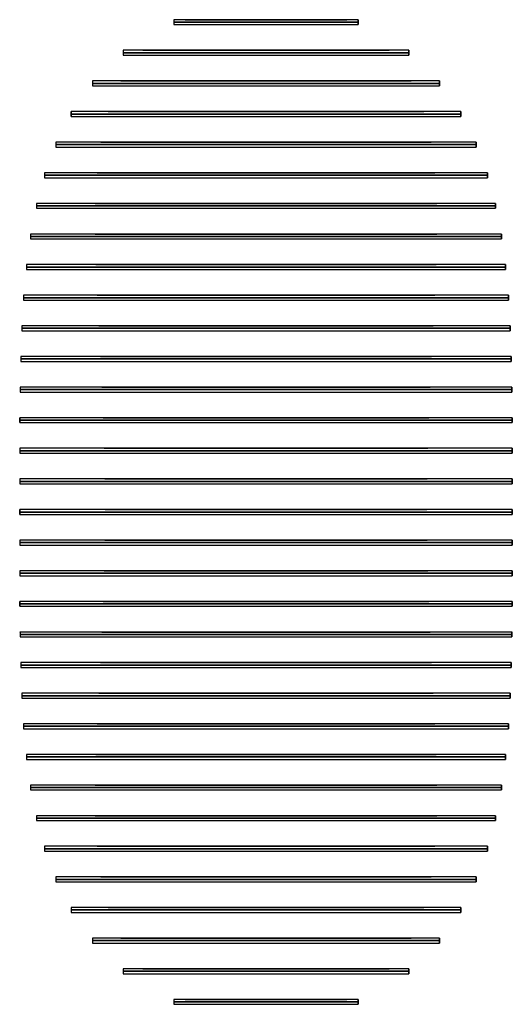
# Model space of a CAD drawing. Header units: millimetres. Extents: x -600 to 600, y -1200 to 1200.
import ezdxf

# ---------------------------------------------------------------- set-up
doc = ezdxf.new("R2010")
doc.units = ezdxf.units.MM
doc.layers.add('Default', color=7, linetype='Continuous', true_color=0x000000)

msp = doc.modelspace()

# ---------------------------------------------------------------- linework, layer by layer
at = {"layer": 'Default', "color": 254, "true_color": 0xe4e1d7}
for p, q in [((-224.5, 1200, 6.8), (-224.5, 1188, 6.8)), ((-224.5, 1194, -48.2), (-224.5, 1194, 61.8)), ((-197, 1200, 77.7), (197, 1200, 77.7)), ((-197, 1188, 77.7), (197, 1188, 77.7)), ((0, 1200, 126.8), (0, 1200, 16.8)), ((0, 1188, 126.8), (0, 1188, 16.8)), ((224.5, 1188, 6.8), (224.5, 1200, 6.8)), ((224.5, 1194, -48.2), (224.5, 1194, 61.8)), ((-347.6, 1125.4, -3.5), (-347.6, 1113.4, -3.5)), ((-347.6, 1119.4, -58.5), (-347.6, 1119.4, 51.5)), ((-300.3, 1125.4, 69.9), (300.3, 1125.4, 69.9)), ((-300.3, 1113.4, 69.9), (300.3, 1113.4, 69.9)), ((0, 1125.4, 121.9), (0, 1125.4, 11.9)), ((0, 1113.4, 121.9), (0, 1113.4, 11.9)), ((347.6, 1113.4, -3.5), (347.6, 1125.4, -3.5)), ((347.6, 1119.4, -58.5), (347.6, 1119.4, 51.5)), ((-422.5, 1050.8, -11.5), (-422.5, 1038.8, -11.5)), ((-422.5, 1044.8, -66.5), (-422.5, 1044.8, 43.5)), ((-353.5, 1050.8, 66.7), (353.5, 1050.8, 66.7)), ((-353.5, 1038.8, 66.7), (353.5, 1038.8, 66.7)), ((0, 1050.8, 119.2), (0, 1050.8, 9.2)), ((0, 1038.8, 119.2), (0, 1038.8, 9.2)), ((422.5, 1038.8, -11.5), (422.5, 1050.8, -11.5)), ((422.5, 1044.8, -66.5), (422.5, 1044.8, 43.5)), ((-474.4, 976.1, -17), (-474.4, 964.1, -17)), ((-474.4, 964.1, -72), (-474.4, 976.1, -72)), ((-474.4, 970.1, -72), (-474.4, 970.1, 38)), ((-384.2, 976.1, 66.4), (384.2, 976.1, 66.4)), ((-384.2, 964.1, 66.4), (384.2, 964.1, 66.4)), ((0, 976.1, 119), (0, 976.1, 9)), ((0, 964.1, 119), (0, 964.1, 9)), ((474.4, 964.1, -17), (474.4, 976.1, -17)), ((474.4, 976.1, 38), (474.4, 964.1, 38)), ((474.4, 970.1, -72), (474.4, 970.1, 38)), ((-511.9, 901.5, -19.7), (-511.9, 889.5, -19.7)), ((-511.9, 895.5, -74.7), (-511.9, 895.5, 35.3)), ((-402, 901.5, 68.8), (402, 901.5, 68.8)), ((-402, 889.5, 68.8), (402, 889.5, 68.8)), ((0, 901.5, 121.3), (0, 901.5, 11.3)), ((0, 889.5, 121.3), (0, 889.5, 11.3)), ((511.9, 889.5, -19.7), (511.9, 901.5, -19.7)), ((511.9, 895.5, -74.7), (511.9, 895.5, 35.3)), ((-539.3, 826.9, -19.6), (-539.3, 814.9, -19.6)), ((-539.3, 820.9, -74.6), (-539.3, 820.9, 35.4)), ((-411.6, 826.9, 74), (411.6, 826.9, 74)), ((0, 826.9, 126.4), (0, 826.9, 16.4)), ((539.3, 814.9, -19.6), (539.3, 826.9, -19.6)), ((539.3, 820.9, -74.6), (539.3, 820.9, 35.4)), ((-411.6, 814.9, 74), (411.6, 814.9, 74)), ((0, 814.9, 126.4), (0, 814.9, 16.4)), ((-559.2, 752.2, -16.5), (-559.2, 740.2, -16.5)), ((-559.2, 746.2, -71.5), (-559.2, 746.2, 38.5)), ((-415.8, 752.2, 81.9), (415.8, 752.2, 81.9)), ((0, 752.2, 134), (0, 752.2, 24)), ((559.2, 740.2, -16.5), (559.2, 752.2, -16.5)), ((559.2, 746.2, -71.5), (559.2, 746.2, 38.5)), ((-415.8, 740.2, 81.9), (415.8, 740.2, 81.9)), ((0, 740.2, 134), (0, 740.2, 24)), ((-573.6, 677.6, -10.8), (-573.6, 665.6, -10.8)), ((-416.4, 677.6, 92.3), (416.4, 677.6, 92.3)), ((0, 677.6, 144.1), (0, 677.6, 34.1)), ((573.6, 665.6, -10.8), (573.6, 677.6, -10.8)), ((573.6, 677.6, 44.2), (573.6, 665.6, 44.2)), ((-573.6, 671.6, -65.8), (-573.6, 671.6, 44.2)), ((-416.4, 665.6, 92.3), (416.4, 665.6, 92.3)), ((0, 665.6, 144.1), (0, 665.6, 34.1)), ((573.6, 671.6, -65.8), (573.6, 671.6, 44.2)), ((-583.7, 603, -2.5), (-583.7, 591, -2.5)), ((-414.6, 603, 104.8), (414.6, 603, 104.8)), ((0, 603, 156.4), (0, 603, 46.4)), ((583.7, 591, -2.5), (583.7, 603, -2.5)), ((-583.7, 597, -57.5), (-583.7, 597, 52.5)), ((-414.6, 591, 104.8), (414.6, 591, 104.8)), ((0, 591, 156.4), (0, 591, 46.4)), ((583.7, 597, -57.5), (583.7, 597, 52.5)), ((-590.5, 528.4, 8.1), (-590.5, 516.4, 8.1)), ((-411.4, 528.4, 119.3), (411.4, 528.4, 119.3)), ((0, 528.4, 170.6), (0, 528.4, 60.6)), ((590.5, 516.4, 8.1), (590.5, 528.4, 8.1)), ((-590.5, 522.4, -46.9), (-590.5, 522.4, 63.1)), ((-411.4, 516.4, 119.3), (411.4, 516.4, 119.3)), ((0, 516.4, 170.6), (0, 516.4, 60.6)), ((590.5, 522.4, -46.9), (590.5, 522.4, 63.1)), ((-594.9, 453.8, 20.4), (-594.9, 441.8, 20.4)), ((-594.9, 447.8, -34.6), (-594.9, 447.8, 75.4)), ((-407.6, 453.8, 135.1), (407.6, 453.8, 135.1)), ((-407.6, 441.8, 135.1), (407.6, 441.8, 135.1)), ((0, 453.8, 186.1), (0, 453.8, 76.1)), ((0, 441.8, 186.1), (0, 441.8, 76.1)), ((594.9, 441.8, 20.4), (594.9, 453.8, 20.4)), ((594.9, 447.8, -34.6), (594.9, 447.8, 75.4)), ((-597.5, 379.1, 34), (-597.5, 367.1, 34)), ((-597.5, 373.1, -21), (-597.5, 373.1, 89)), ((-403.5, 379.1, 151.8), (403.5, 379.1, 151.8)), ((-403.5, 367.1, 151.8), (403.5, 367.1, 151.8)), ((0, 379.1, 202.5), (0, 379.1, 92.5)), ((0, 367.1, 202.5), (0, 367.1, 92.5)), ((597.5, 367.1, 34), (597.5, 379.1, 34)), ((597.5, 373.1, -21), (597.5, 373.1, 89)), ((-599, 304.5, 48.5), (-599, 292.5, 48.5)), ((-599, 298.5, -6.5), (-599, 298.5, 103.5)), ((-399.7, 304.5, 168.8), (399.7, 304.5, 168.8)), ((-399.7, 292.5, 168.8), (399.7, 292.5, 168.8)), ((0, 304.5, 219.3), (0, 304.5, 109.3)), ((0, 292.5, 219.3), (0, 292.5, 109.3)), ((599, 292.5, 48.5), (599, 304.5, 48.5)), ((599, 298.5, -6.5), (599, 298.5, 103.5)), ((-599.7, 229.9, 63.2), (-599.7, 217.9, 63.2)), ((-599.7, 217.9, 8.2), (-599.7, 229.9, 8.2)), ((-599.7, 223.9, 8.2), (-599.7, 223.9, 118.2)), ((-396.4, 229.9, 185.5), (396.4, 229.9, 185.5)), ((-396.4, 217.9, 185.5), (396.4, 217.9, 185.5)), ((0, 229.9, 235.8), (0, 229.9, 125.8)), ((0, 217.9, 235.8), (0, 217.9, 125.8)), ((599.7, 217.9, 63.2), (599.7, 229.9, 63.2)), ((599.7, 229.9, 118.2), (599.7, 217.9, 118.2)), ((599.7, 223.9, 8.2), (599.7, 223.9, 118.2)), ((-599.9, 155.2, 77.6), (-599.9, 143.2, 77.6)), ((-599.9, 149.2, 22.6), (-599.9, 149.2, 132.6)), ((-393.9, 155.2, 201.4), (393.9, 155.2, 201.4)), ((0, 155.2, 251.5), (0, 155.2, 141.5)), ((599.9, 143.2, 77.6), (599.9, 155.2, 77.6)), ((599.9, 149.2, 22.6), (599.9, 149.2, 132.6)), ((-393.9, 143.2, 201.4), (393.9, 143.2, 201.4)), ((0, 143.2, 251.5), (0, 143.2, 141.5)), ((-600, 80.6, 91.1), (-600, 68.6, 91.1)), ((-600, 74.6, 36.1), (-600, 74.6, 146.1)), ((-392.3, 80.6, 215.8), (392.3, 80.6, 215.8)), ((0, 80.6, 265.8), (0, 80.6, 155.8)), ((600, 68.6, 91.1), (600, 80.6, 91.1)), ((600, 74.6, 36.1), (600, 74.6, 146.1)), ((-392.3, 68.6, 215.8), (392.3, 68.6, 215.8)), ((0, 68.6, 265.8), (0, 68.6, 155.8)), ((-600, 6, 103.2), (-600, -6, 103.2)), ((-600, -6, 48.2), (-600, 6, 48.2)), ((-600, 0, 48.2), (-600, 0, 158.2)), ((-391.8, 6, 228.2), (391.8, 6, 228.2)), ((0, 6, 278.2), (0, 6, 168.2)), ((600, -6, 103.2), (600, 6, 103.2)), ((600, 6, 158.2), (600, -6, 158.2)), ((600, 0, 48.2), (600, 0, 158.2)), ((-391.8, -6, 228.2), (391.8, -6, 228.2)), ((0, -6, 278.2), (0, -6, 168.2)), ((-600, -68.6, 113.5), (-600, -80.6, 113.5)), ((-392.3, -68.6, 238.2), (392.3, -68.6, 238.2)), ((0, -68.6, 288.2), (0, -68.6, 178.2)), ((600, -80.6, 113.5), (600, -68.6, 113.5)), ((-600, -74.6, 58.5), (-600, -74.6, 168.5)), ((-392.3, -80.6, 238.2), (392.3, -80.6, 238.2)), ((0, -80.6, 288.2), (0, -80.6, 178.2)), ((600, -74.6, 58.5), (600, -74.6, 168.5)), ((-599.9, -143.2, 121.5), (-599.9, -155.2, 121.5)), ((-393.9, -143.2, 245.3), (393.9, -143.2, 245.3)), ((0, -143.2, 295.5), (0, -143.2, 185.5)), ((599.9, -155.2, 121.5), (599.9, -143.2, 121.5)), ((-599.9, -149.2, 66.5), (-599.9, -149.2, 176.5)), ((-393.9, -155.2, 245.3), (393.9, -155.2, 245.3)), ((0, -155.2, 295.5), (0, -155.2, 185.5)), ((599.9, -149.2, 66.5), (599.9, -149.2, 176.5)), ((-599.7, -217.9, 127), (-599.7, -229.9, 127)), ((-599.7, -229.9, 72), (-599.7, -217.9, 72)), ((-599.7, -223.9, 72), (-599.7, -223.9, 182)), ((-396.4, -217.9, 249.3), (396.4, -217.9, 249.3)), ((-396.4, -229.9, 249.3), (396.4, -229.9, 249.3)), ((0, -217.9, 299.6), (0, -217.9, 189.6)), ((0, -229.9, 299.6), (0, -229.9, 189.6)), ((599.7, -229.9, 127), (599.7, -217.9, 127)), ((599.7, -217.9, 182), (599.7, -229.9, 182)), ((599.7, -223.9, 72), (599.7, -223.9, 182)), ((-599, -292.5, 129.7), (-599, -304.5, 129.7)), ((-599, -298.5, 74.7), (-599, -298.5, 184.7)), ((-399.7, -292.5, 250), (399.7, -292.5, 250)), ((-399.7, -304.5, 250), (399.7, -304.5, 250)), ((0, -292.5, 300.5), (0, -292.5, 190.5)), ((0, -304.5, 300.5), (0, -304.5, 190.5)), ((599, -304.5, 129.7), (599, -292.5, 129.7)), ((599, -298.5, 74.7), (599, -298.5, 184.7)), ((-597.5, -367.1, 129.6), (-597.5, -379.1, 129.6)), ((-597.5, -373.1, 74.6), (-597.5, -373.1, 184.6)), ((-403.5, -367.1, 247.3), (403.5, -367.1, 247.3)), ((-403.5, -379.1, 247.3), (403.5, -379.1, 247.3)), ((0, -367.1, 298.1), (0, -367.1, 188.1)), ((0, -379.1, 298.1), (0, -379.1, 188.1)), ((597.5, -379.1, 129.6), (597.5, -367.1, 129.6)), ((597.5, -373.1, 74.6), (597.5, -373.1, 184.6)), ((-594.9, -441.8, 126.5), (-594.9, -453.8, 126.5)), ((-594.9, -447.8, 71.5), (-594.9, -447.8, 181.5)), ((-407.6, -441.8, 241.2), (407.6, -441.8, 241.2)), ((-407.6, -453.8, 241.2), (407.6, -453.8, 241.2)), ((0, -441.8, 292.3), (0, -441.8, 182.3)), ((0, -453.8, 292.3), (0, -453.8, 182.3)), ((594.9, -453.8, 126.5), (594.9, -441.8, 126.5)), ((594.9, -447.8, 71.5), (594.9, -447.8, 181.5)), ((-590.5, -516.4, 120.8), (-590.5, -528.4, 120.8)), ((-590.5, -522.4, 65.8), (-590.5, -522.4, 175.8)), ((-411.4, -516.4, 232), (411.4, -516.4, 232)), ((0, -516.4, 283.3), (0, -516.4, 173.3)), ((590.5, -528.4, 120.8), (590.5, -516.4, 120.8)), ((590.5, -522.4, 65.8), (590.5, -522.4, 175.8)), ((-411.4, -528.4, 232), (411.4, -528.4, 232)), ((0, -528.4, 283.3), (0, -528.4, 173.3)), ((-583.7, -591, 112.5), (-583.7, -603, 112.5)), ((-583.7, -597, 57.5), (-583.7, -597, 167.5)), ((-414.6, -591, 219.7), (414.6, -591, 219.7)), ((0, -591, 271.3), (0, -591, 161.3)), ((583.7, -603, 112.5), (583.7, -591, 112.5)), ((583.7, -597, 57.5), (583.7, -597, 167.5)), ((-414.6, -603, 219.7), (414.6, -603, 219.7)), ((0, -603, 271.3), (0, -603, 161.3)), ((-573.6, -665.6, 101.9), (-573.6, -677.6, 101.9)), ((-573.6, -671.6, 46.9), (-573.6, -671.6, 156.9)), ((-416.4, -665.6, 205), (416.4, -665.6, 205)), ((0, -665.6, 256.8), (0, -665.6, 146.8)), ((573.6, -677.6, 101.9), (573.6, -665.6, 101.9)), ((573.6, -671.6, 46.9), (573.6, -671.6, 156.9)), ((-416.4, -677.6, 205), (416.4, -677.6, 205)), ((0, -677.6, 256.8), (0, -677.6, 146.8)), ((-559.2, -740.2, 89.6), (-559.2, -752.2, 89.6)), ((-415.8, -740.2, 188.1), (415.8, -740.2, 188.1)), ((0, -740.2, 240.2), (0, -740.2, 130.2)), ((559.2, -752.2, 89.6), (559.2, -740.2, 89.6)), ((-559.2, -746.2, 34.6), (-559.2, -746.2, 144.6)), ((-415.8, -752.2, 188.1), (415.8, -752.2, 188.1)), ((0, -752.2, 240.2), (0, -752.2, 130.2)), ((559.2, -746.2, 34.6), (559.2, -746.2, 144.6)), ((-539.3, -814.9, 76), (-539.3, -826.9, 76)), ((-411.6, -814.9, 169.6), (411.6, -814.9, 169.6)), ((0, -814.9, 221.9), (0, -814.9, 111.9)), ((539.3, -826.9, 76), (539.3, -814.9, 76)), ((-539.3, -820.9, 21), (-539.3, -820.9, 131)), ((-411.6, -826.9, 169.6), (411.6, -826.9, 169.6)), ((0, -826.9, 221.9), (0, -826.9, 111.9)), ((539.3, -820.9, 21), (539.3, -820.9, 131)), ((-511.9, -889.5, 61.5), (-511.9, -901.5, 61.5)), ((-511.9, -895.5, 6.5), (-511.9, -895.5, 116.5)), ((-402, -889.5, 150.1), (402, -889.5, 150.1)), ((-402, -901.5, 150.1), (402, -901.5, 150.1)), ((0, -889.5, 202.6), (0, -889.5, 92.6)), ((0, -901.5, 202.6), (0, -901.5, 92.6)), ((511.9, -901.5, 61.5), (511.9, -889.5, 61.5)), ((511.9, -895.5, 6.5), (511.9, -895.5, 116.5)), ((-474.4, -964.1, 46.8), (-474.4, -976.1, 46.8)), ((-474.4, -970.1, -8.2), (-474.4, -970.1, 101.8)), ((-384.2, -964.1, 130.2), (384.2, -964.1, 130.2)), ((-384.2, -976.1, 130.2), (384.2, -976.1, 130.2)), ((0, -964.1, 182.8), (0, -964.1, 72.8)), ((0, -976.1, 182.8), (0, -976.1, 72.8)), ((474.4, -976.1, 46.8), (474.4, -964.1, 46.8)), ((474.4, -970.1, -8.2), (474.4, -970.1, 101.8)), ((-422.5, -1038.8, 32.4), (-422.5, -1050.8, 32.4)), ((-422.5, -1044.8, -22.6), (-422.5, -1044.8, 87.4)), ((-353.5, -1038.8, 110.7), (353.5, -1038.8, 110.7)), ((-353.5, -1050.8, 110.7), (353.5, -1050.8, 110.7)), ((0, -1038.8, 163.2), (0, -1038.8, 53.2)), ((0, -1050.8, 163.2), (0, -1050.8, 53.2)), ((422.5, -1050.8, 32.4), (422.5, -1038.8, 32.4)), ((422.5, -1044.8, -22.6), (422.5, -1044.8, 87.4)), ((-347.6, -1113.4, 18.9), (-347.6, -1125.4, 18.9)), ((-347.6, -1119.4, -36.1), (-347.6, -1119.4, 73.9)), ((-300.3, -1113.4, 92.3), (300.3, -1113.4, 92.3)), ((-300.3, -1125.4, 92.3), (300.3, -1125.4, 92.3)), ((0, -1113.4, 144.3), (0, -1113.4, 34.3)), ((0, -1125.4, 144.3), (0, -1125.4, 34.3)), ((347.6, -1125.4, 18.9), (347.6, -1113.4, 18.9)), ((347.6, -1119.4, -36.1), (347.6, -1119.4, 73.9)), ((-224.5, -1188, 6.8), (-224.5, -1200, 6.8)), ((-224.5, -1194, -48.2), (-224.5, -1194, 61.8)), ((-197, -1188, 77.7), (197, -1188, 77.7)), ((-197, -1200, 77.7), (197, -1200, 77.7)), ((0, -1188, 126.8), (0, -1188, 16.8)), ((0, -1200, 126.8), (0, -1200, 16.8)), ((224.5, -1200, 6.8), (224.5, -1188, 6.8)), ((224.5, -1194, -48.2), (224.5, -1194, 61.8))]:
    msp.add_line(p, q, dxfattribs=at)
at = {"layer": 'Default', "color": 254, "true_color": 0xe4e1d7, "extrusion": (0, -1, 0)}
for centre, radius, start, end in [((0, -403.4, -1200), 420.2, 57.705, 122.295), ((0, -293.4, -1200), 420.2, 57.705, 122.295), ((0, -293.4, -1194), 420.2, 57.705, 122.295), ((0, -881.7, -1125.4), 893.6, 67.1056, 112.8944), ((0, -771.7, -1125.4), 893.6, 67.1056, 112.8944), ((0, -771.7, -1119.4), 893.6, 67.1056, 112.8944), ((0, -1207.3, -1050.8), 1216.5, 69.6768, 110.3232), ((0, -1097.3, -1050.8), 1216.5, 69.6768, 110.3232), ((0, -1097.3, -1044.8), 1216.5, 69.6768, 110.3232), ((0, -1421.5, -976.1), 1430.4, 70.6301, 109.3699), ((0, -1311.5, -976.1), 1430.4, 70.6301, 109.3699), ((0, -1311.5, -970.1), 1430.4, 70.6301, 109.3699), ((0, -1554.3, -901.5), 1565.7, 70.9162, 109.0838), ((0, -1444.3, -901.5), 1565.7, 70.9162, 109.0838), ((0, -1444.3, -895.5), 1565.7, 70.9162, 109.0838), ((0, -1628.4, -826.9), 1644.7, 70.8594, 109.1406), ((0, -1518.4, -826.9), 1644.7, 70.8594, 109.1406), ((0, -1518.4, -820.9), 1644.7, 70.8594, 109.1406), ((0, -1660.3, -752.2), 1684.3, 70.6075, 109.3925), ((0, -1550.3, -752.2), 1684.3, 70.6075, 109.3925), ((0, -1550.3, -746.2), 1684.3, 70.6075, 109.3925), ((0, -1662.6, -677.6), 1696.8, 70.2418, 109.7582), ((0, -1552.6, -677.6), 1696.8, 70.2418, 109.7582), ((0, -1552.6, -671.6), 1696.8, 70.2418, 109.7582), ((0, -1645, -603), 1691.4, 69.814, 110.186), ((0, -1535, -603), 1691.4, 69.814, 110.186), ((0, -1535, -597), 1691.4, 69.814, 110.186), ((0, -1614.6, -528.4), 1675.2, 69.3608, 110.6392), ((0, -1504.6, -528.4), 1675.2, 69.3608, 110.6392), ((0, -1504.6, -522.4), 1675.2, 69.3608, 110.6392), ((0, -1577.2, -453.8), 1653.3, 68.9112, 111.0888), ((0, -1467.2, -453.8), 1653.3, 68.9112, 111.0888), ((0, -1467.2, -447.8), 1653.3, 68.9112, 111.0888), ((0, -1537.1, -379.1), 1629.6, 68.4889, 111.5111), ((0, -1427.1, -379.1), 1629.6, 68.4889, 111.5111), ((0, -1427.1, -373.1), 1629.6, 68.4889, 111.5111), ((0, -1497.6, -304.5), 1606.9, 68.1141, 111.8859), ((0, -1387.6, -304.5), 1606.9, 68.1141, 111.8859), ((0, -1387.6, -298.5), 1606.9, 68.1141, 111.8859), ((0, -1461.6, -229.9), 1587.4, 67.8039, 112.1961), ((0, -1351.6, -229.9), 1587.4, 67.8039, 112.1961), ((0, -1351.6, -223.9), 1587.4, 67.8039, 112.1961), ((0, -1431, -155.2), 1572.5, 67.572, 112.428), ((0, -1321, -155.2), 1572.5, 67.572, 112.428), ((0, -1321, -149.2), 1572.5, 67.572, 112.428), ((0, -1407.4, -80.6), 1563.2, 67.4286, 112.5714), ((0, -1297.4, -80.6), 1563.2, 67.4286, 112.5714), ((0, -1297.4, -74.6), 1563.2, 67.4286, 112.5714), ((0, -1391.8, -6), 1560, 67.3801, 112.6199), ((0, -1281.8, -6), 1560, 67.3801, 112.6199), ((0, -1281.8), 1560, 67.3801, 112.6199), ((0, -1384.9, 68.6), 1563.2, 67.4286, 112.5714), ((0, -1274.9, 68.6), 1563.2, 67.4286, 112.5714), ((0, -1274.9, 74.6), 1563.2, 67.4286, 112.5714), ((0, -1387, 143.2), 1572.5, 67.572, 112.428), ((0, -1277, 143.2), 1572.5, 67.572, 112.428), ((0, -1277, 149.2), 1572.5, 67.572, 112.428), ((0, -1397.8, 217.9), 1587.4, 67.8039, 112.1961), ((0, -1287.8, 217.9), 1587.4, 67.8039, 112.1961), ((0, -1287.8, 223.9), 1587.4, 67.8039, 112.1961), ((0, -1416.4, 292.5), 1606.9, 68.1141, 111.8859), ((0, -1306.4, 292.5), 1606.9, 68.1141, 111.8859), ((0, -1306.4, 298.5), 1606.9, 68.1141, 111.8859), ((0, -1441.5, 367.1), 1629.6, 68.4889, 111.5111), ((0, -1331.5, 367.1), 1629.6, 68.4889, 111.5111), ((0, -1331.5, 373.1), 1629.6, 68.4889, 111.5111), ((0, -1471, 441.8), 1653.3, 68.9112, 111.0888), ((0, -1361, 441.8), 1653.3, 68.9112, 111.0888), ((0, -1361, 447.8), 1653.3, 68.9112, 111.0888), ((0, -1501.9, 516.4), 1675.2, 69.3608, 110.6392), ((0, -1391.9, 516.4), 1675.2, 69.3608, 110.6392), ((0, -1391.9, 522.4), 1675.2, 69.3608, 110.6392), ((0, -1530.1, 591), 1691.4, 69.814, 110.186), ((0, -1420.1, 591), 1691.4, 69.814, 110.186), ((0, -1420.1, 597), 1691.4, 69.814, 110.186), ((0, -1549.9, 665.6), 1696.8, 70.2418, 109.7582), ((0, -1439.9, 665.6), 1696.8, 70.2418, 109.7582), ((0, -1439.9, 671.6), 1696.8, 70.2418, 109.7582), ((0, -1554.1, 740.2), 1684.3, 70.6075, 109.3925), ((0, -1444.1, 740.2), 1684.3, 70.6075, 109.3925), ((0, -1444.1, 746.2), 1684.3, 70.6075, 109.3925), ((0, -1532.8, 814.9), 1644.7, 70.8594, 109.1406), ((0, -1422.8, 814.9), 1644.7, 70.8594, 109.1406), ((0, -1422.8, 820.9), 1644.7, 70.8594, 109.1406), ((0, -1473.1, 889.5), 1565.7, 70.9162, 109.0838), ((0, -1363.1, 889.5), 1565.7, 70.9162, 109.0838), ((0, -1363.1, 895.5), 1565.7, 70.9162, 109.0838), ((0, -1357.6, 964.1), 1430.4, 70.6301, 109.3699), ((0, -1247.6, 964.1), 1430.4, 70.6301, 109.3699), ((0, -1247.6, 970.1), 1430.4, 70.6301, 109.3699), ((0, -1163.3, 1038.8), 1216.5, 69.6768, 110.3232), ((0, -1053.3, 1038.8), 1216.5, 69.6768, 110.3232), ((0, -1053.3, 1044.8), 1216.5, 69.6768, 110.3232), ((0, -859.2, 1113.4), 893.6, 67.1056, 112.8944), ((0, -749.2, 1113.4), 893.6, 67.1056, 112.8944), ((0, -749.2, 1119.4), 893.6, 67.1056, 112.8944), ((0, -403.4, 1188), 420.2, 57.705, 122.295), ((0, -293.4, 1188), 420.2, 57.705, 122.295), ((0, -293.4, 1194), 420.2, 57.705, 122.295)]:
    msp.add_arc(centre, radius, start, end, dxfattribs=at)
at = {"layer": 'Default', "color": 254, "true_color": 0xe4e1d7, "extrusion": (0, 1, 0)}
for centre, radius, start, end in [((0, -403.4, 1194), 420.2, 57.705, 122.295), ((0, -293.4, 1188), 420.2, 57.705, 122.295), ((0, -403.4, 1188), 420.2, 57.705, 122.295), ((0, -881.7, 1119.4), 893.6, 67.1056, 112.8944), ((0, -771.7, 1113.4), 893.6, 67.1056, 112.8944), ((0, -881.7, 1113.4), 893.6, 67.1056, 112.8944), ((0, -1207.3, 1044.8), 1216.5, 69.6768, 110.3232), ((0, -1097.3, 1038.8), 1216.5, 69.6768, 110.3232), ((0, -1207.3, 1038.8), 1216.5, 69.6768, 110.3232), ((0, -1421.5, 970.1), 1430.4, 70.6301, 109.3699), ((0, -1311.5, 964.1), 1430.4, 70.6301, 109.3699), ((0, -1421.5, 964.1), 1430.4, 70.6301, 109.3699), ((0, -1554.3, 895.5), 1565.7, 70.9162, 109.0838), ((0, -1444.3, 889.5), 1565.7, 70.9162, 109.0838), ((0, -1554.3, 889.5), 1565.7, 70.9162, 109.0838), ((0, -1628.4, 820.9), 1644.7, 70.8594, 109.1406), ((0, -1518.4, 814.9), 1644.7, 70.8594, 109.1406), ((0, -1628.4, 814.9), 1644.7, 70.8594, 109.1406), ((0, -1660.3, 746.2), 1684.3, 70.6075, 109.3925), ((0, -1550.3, 740.2), 1684.3, 70.6075, 109.3925), ((0, -1660.3, 740.2), 1684.3, 70.6075, 109.3925), ((0, -1662.6, 671.6), 1696.8, 70.2418, 109.7582), ((0, -1552.6, 665.6), 1696.8, 70.2418, 109.7582), ((0, -1662.6, 665.6), 1696.8, 70.2418, 109.7582), ((0, -1645, 597), 1691.4, 69.814, 110.186), ((0, -1535, 591), 1691.4, 69.814, 110.186), ((0, -1645, 591), 1691.4, 69.814, 110.186), ((0, -1614.6, 522.4), 1675.2, 69.3608, 110.6392), ((0, -1504.6, 516.4), 1675.2, 69.3608, 110.6392), ((0, -1614.6, 516.4), 1675.2, 69.3608, 110.6392), ((0, -1577.2, 447.8), 1653.3, 68.9112, 111.0888), ((0, -1467.2, 441.8), 1653.3, 68.9112, 111.0888), ((0, -1577.2, 441.8), 1653.3, 68.9112, 111.0888), ((0, -1537.1, 373.1), 1629.6, 68.4889, 111.5111), ((0, -1427.1, 367.1), 1629.6, 68.4889, 111.5111), ((0, -1537.1, 367.1), 1629.6, 68.4889, 111.5111), ((0, -1497.6, 298.5), 1606.9, 68.1141, 111.8859), ((0, -1387.6, 292.5), 1606.9, 68.1141, 111.8859), ((0, -1497.6, 292.5), 1606.9, 68.1141, 111.8859), ((0, -1461.6, 223.9), 1587.4, 67.8039, 112.1961), ((0, -1351.6, 217.9), 1587.4, 67.8039, 112.1961), ((0, -1461.6, 217.9), 1587.4, 67.8039, 112.1961), ((0, -1431, 149.2), 1572.5, 67.572, 112.428), ((0, -1321, 143.2), 1572.5, 67.572, 112.428), ((0, -1431, 143.2), 1572.5, 67.572, 112.428), ((0, -1407.4, 74.6), 1563.2, 67.4286, 112.5714), ((0, -1297.4, 68.6), 1563.2, 67.4286, 112.5714), ((0, -1407.4, 68.6), 1563.2, 67.4286, 112.5714), ((0, -1391.8), 1560, 67.3801, 112.6199), ((0, -1391.8, -6), 1560, 67.3801, 112.6199), ((0, -1281.8, -6), 1560, 67.3801, 112.6199), ((0, -1384.9, -74.6), 1563.2, 67.4286, 112.5714), ((0, -1274.9, -80.6), 1563.2, 67.4286, 112.5714), ((0, -1384.9, -80.6), 1563.2, 67.4286, 112.5714), ((0, -1387, -149.2), 1572.5, 67.572, 112.428), ((0, -1277, -155.2), 1572.5, 67.572, 112.428), ((0, -1387, -155.2), 1572.5, 67.572, 112.428), ((0, -1397.8, -223.9), 1587.4, 67.8039, 112.1961), ((0, -1287.8, -229.9), 1587.4, 67.8039, 112.1961), ((0, -1397.8, -229.9), 1587.4, 67.8039, 112.1961), ((0, -1416.4, -298.5), 1606.9, 68.1141, 111.8859), ((0, -1306.4, -304.5), 1606.9, 68.1141, 111.8859), ((0, -1416.4, -304.5), 1606.9, 68.1141, 111.8859), ((0, -1441.5, -373.1), 1629.6, 68.4889, 111.5111), ((0, -1331.5, -379.1), 1629.6, 68.4889, 111.5111), ((0, -1441.5, -379.1), 1629.6, 68.4889, 111.5111), ((0, -1471, -447.8), 1653.3, 68.9112, 111.0888), ((0, -1361, -453.8), 1653.3, 68.9112, 111.0888), ((0, -1471, -453.8), 1653.3, 68.9112, 111.0888), ((0, -1501.9, -522.4), 1675.2, 69.3608, 110.6392), ((0, -1391.9, -528.4), 1675.2, 69.3608, 110.6392), ((0, -1501.9, -528.4), 1675.2, 69.3608, 110.6392), ((0, -1530.1, -597), 1691.4, 69.814, 110.186), ((0, -1420.1, -603), 1691.4, 69.814, 110.186), ((0, -1530.1, -603), 1691.4, 69.814, 110.186), ((0, -1549.9, -671.6), 1696.8, 70.2418, 109.7582), ((0, -1439.9, -677.6), 1696.8, 70.2418, 109.7582), ((0, -1549.9, -677.6), 1696.8, 70.2418, 109.7582), ((0, -1554.1, -746.2), 1684.3, 70.6075, 109.3925), ((0, -1444.1, -752.2), 1684.3, 70.6075, 109.3925), ((0, -1554.1, -752.2), 1684.3, 70.6075, 109.3925), ((0, -1532.8, -820.9), 1644.7, 70.8594, 109.1406), ((0, -1422.8, -826.9), 1644.7, 70.8594, 109.1406), ((0, -1532.8, -826.9), 1644.7, 70.8594, 109.1406), ((0, -1473.1, -895.5), 1565.7, 70.9162, 109.0838), ((0, -1363.1, -901.5), 1565.7, 70.9162, 109.0838), ((0, -1473.1, -901.5), 1565.7, 70.9162, 109.0838), ((0, -1357.6, -970.1), 1430.4, 70.6301, 109.3699), ((0, -1247.6, -976.1), 1430.4, 70.6301, 109.3699), ((0, -1357.6, -976.1), 1430.4, 70.6301, 109.3699), ((0, -1163.3, -1044.8), 1216.5, 69.6768, 110.3232), ((0, -1053.3, -1050.8), 1216.5, 69.6768, 110.3232), ((0, -1163.3, -1050.8), 1216.5, 69.6768, 110.3232), ((0, -859.2, -1119.4), 893.6, 67.1056, 112.8944), ((0, -749.2, -1125.4), 893.6, 67.1056, 112.8944), ((0, -859.2, -1125.4), 893.6, 67.1056, 112.8944), ((0, -403.4, -1194), 420.2, 57.705, 122.295), ((0, -293.4, -1200), 420.2, 57.705, 122.295), ((0, -403.4, -1200), 420.2, 57.705, 122.295)]:
    msp.add_arc(centre, radius, start, end, dxfattribs=at)
at = {"layer": 'Default', "color": 254, "true_color": 0xe4e1d7}
for points in [[(-224.5, 1200, 61.8), (-224.5, 1200, 6.8), (-224.5, 1200, -48.2)], [(224.5, 1200, -48.2), (224.5, 1200, 6.8), (224.5, 1200, 61.8)], [(-224.5, 1200, -48.2), (-224.5, 1194, -48.2), (-224.5, 1188, -48.2)], [(-224.5, 1200, 61.8), (-224.5, 1194, 61.8), (-224.5, 1188, 61.8)], [(-224.5, 1188, -48.2), (-224.5, 1188, 6.8), (-224.5, 1188, 61.8)], [(224.5, 1200, 61.8), (224.5, 1194, 61.8), (224.5, 1188, 61.8)], [(224.5, 1188, -48.2), (224.5, 1194, -48.2), (224.5, 1200, -48.2)], [(224.5, 1188, 61.8), (224.5, 1188, 6.8), (224.5, 1188, -48.2)], [(-347.6, 1125.4, 51.5), (-347.6, 1125.4, -3.5), (-347.6, 1125.4, -58.5)], [(-347.6, 1125.4, -58.5), (-347.6, 1119.4, -58.5), (-347.6, 1113.4, -58.5)], [(-347.6, 1125.4, 51.5), (-347.6, 1119.4, 51.5), (-347.6, 1113.4, 51.5)], [(-347.6, 1113.4, -58.5), (-347.6, 1113.4, -3.5), (-347.6, 1113.4, 51.5)], [(347.6, 1125.4, -58.5), (347.6, 1125.4, -3.5), (347.6, 1125.4, 51.5)], [(347.6, 1125.4, 51.5), (347.6, 1119.4, 51.5), (347.6, 1113.4, 51.5)], [(347.6, 1113.4, -58.5), (347.6, 1119.4, -58.5), (347.6, 1125.4, -58.5)], [(347.6, 1113.4, 51.5), (347.6, 1113.4, -3.5), (347.6, 1113.4, -58.5)], [(-422.5, 1050.8, 43.5), (-422.5, 1050.8, -11.5), (-422.5, 1050.8, -66.5)], [(-422.5, 1050.8, -66.5), (-422.5, 1044.8, -66.5), (-422.5, 1038.8, -66.5)], [(-422.5, 1050.8, 43.5), (-422.5, 1044.8, 43.5), (-422.5, 1038.8, 43.5)], [(-422.5, 1038.8, -66.5), (-422.5, 1038.8, -11.5), (-422.5, 1038.8, 43.5)], [(422.5, 1050.8, -66.5), (422.5, 1050.8, -11.5), (422.5, 1050.8, 43.5)], [(422.5, 1050.8, 43.5), (422.5, 1044.8, 43.5), (422.5, 1038.8, 43.5)], [(422.5, 1038.8, -66.5), (422.5, 1044.8, -66.5), (422.5, 1050.8, -66.5)], [(422.5, 1038.8, 43.5), (422.5, 1038.8, -11.5), (422.5, 1038.8, -66.5)], [(-474.4, 976.1, 38), (-474.4, 976.1, -17), (-474.4, 976.1, -72)], [(-474.4, 976.1, -72), (-474.4, 970.1, -72), (-474.4, 964.1, -72)], [(-474.4, 976.1, 38), (-474.4, 970.1, 38), (-474.4, 964.1, 38)], [(-474.4, 964.1, -72), (-474.4, 964.1, -17), (-474.4, 964.1, 38)], [(474.4, 976.1, -72), (474.4, 976.1, -17), (474.4, 976.1, 38)], [(474.4, 976.1, 38), (474.4, 970.1, 38), (474.4, 964.1, 38)], [(474.4, 964.1, -72), (474.4, 970.1, -72), (474.4, 976.1, -72)], [(474.4, 964.1, 38), (474.4, 964.1, -17), (474.4, 964.1, -72)], [(-511.9, 901.5, 35.3), (-511.9, 901.5, -19.7), (-511.9, 901.5, -74.7)], [(-511.9, 901.5, -74.7), (-511.9, 895.5, -74.7), (-511.9, 889.5, -74.7)], [(-511.9, 901.5, 35.3), (-511.9, 895.5, 35.3), (-511.9, 889.5, 35.3)], [(-511.9, 889.5, -74.7), (-511.9, 889.5, -19.7), (-511.9, 889.5, 35.3)], [(511.9, 901.5, -74.7), (511.9, 901.5, -19.7), (511.9, 901.5, 35.3)], [(511.9, 901.5, 35.3), (511.9, 895.5, 35.3), (511.9, 889.5, 35.3)], [(511.9, 889.5, -74.7), (511.9, 895.5, -74.7), (511.9, 901.5, -74.7)], [(511.9, 889.5, 35.3), (511.9, 889.5, -19.7), (511.9, 889.5, -74.7)], [(-539.3, 826.9, 35.4), (-539.3, 826.9, -19.6), (-539.3, 826.9, -74.6)], [(-539.3, 826.9, -74.6), (-539.3, 820.9, -74.6), (-539.3, 814.9, -74.6)], [(-539.3, 826.9, 35.4), (-539.3, 820.9, 35.4), (-539.3, 814.9, 35.4)], [(539.3, 826.9, -74.6), (539.3, 826.9, -19.6), (539.3, 826.9, 35.4)], [(539.3, 826.9, 35.4), (539.3, 820.9, 35.4), (539.3, 814.9, 35.4)], [(539.3, 814.9, -74.6), (539.3, 820.9, -74.6), (539.3, 826.9, -74.6)], [(-539.3, 814.9, -74.6), (-539.3, 814.9, -19.6), (-539.3, 814.9, 35.4)], [(539.3, 814.9, 35.4), (539.3, 814.9, -19.6), (539.3, 814.9, -74.6)], [(-559.2, 752.2, 38.5), (-559.2, 752.2, -16.5), (-559.2, 752.2, -71.5)], [(-559.2, 752.2, -71.5), (-559.2, 746.2, -71.5), (-559.2, 740.2, -71.5)], [(-559.2, 752.2, 38.5), (-559.2, 746.2, 38.5), (-559.2, 740.2, 38.5)], [(559.2, 752.2, -71.5), (559.2, 752.2, -16.5), (559.2, 752.2, 38.5)], [(559.2, 752.2, 38.5), (559.2, 746.2, 38.5), (559.2, 740.2, 38.5)], [(559.2, 740.2, -71.5), (559.2, 746.2, -71.5), (559.2, 752.2, -71.5)], [(-559.2, 740.2, -71.5), (-559.2, 740.2, -16.5), (-559.2, 740.2, 38.5)], [(559.2, 740.2, 38.5), (559.2, 740.2, -16.5), (559.2, 740.2, -71.5)], [(-573.6, 677.6, 44.2), (-573.6, 677.6, -10.8), (-573.6, 677.6, -65.8)], [(-573.6, 677.6, -65.8), (-573.6, 671.6, -65.8), (-573.6, 665.6, -65.8)], [(-573.6, 677.6, 44.2), (-573.6, 671.6, 44.2), (-573.6, 665.6, 44.2)], [(573.6, 677.6, -65.8), (573.6, 677.6, -10.8), (573.6, 677.6, 44.2)], [(573.6, 677.6, 44.2), (573.6, 671.6, 44.2), (573.6, 665.6, 44.2)], [(573.6, 665.6, -65.8), (573.6, 671.6, -65.8), (573.6, 677.6, -65.8)], [(-573.6, 665.6, -65.8), (-573.6, 665.6, -10.8), (-573.6, 665.6, 44.2)], [(573.6, 665.6, 44.2), (573.6, 665.6, -10.8), (573.6, 665.6, -65.8)], [(-583.7, 603, 52.5), (-583.7, 603, -2.5), (-583.7, 603, -57.5)], [(-583.7, 603, -57.5), (-583.7, 597, -57.5), (-583.7, 591, -57.5)], [(-583.7, 603, 52.5), (-583.7, 597, 52.5), (-583.7, 591, 52.5)], [(583.7, 603, -57.5), (583.7, 603, -2.5), (583.7, 603, 52.5)], [(583.7, 603, 52.5), (583.7, 597, 52.5), (583.7, 591, 52.5)], [(583.7, 591, -57.5), (583.7, 597, -57.5), (583.7, 603, -57.5)], [(-583.7, 591, -57.5), (-583.7, 591, -2.5), (-583.7, 591, 52.5)], [(583.7, 591, 52.5), (583.7, 591, -2.5), (583.7, 591, -57.5)], [(-590.5, 528.4, 63.1), (-590.5, 528.4, 8.1), (-590.5, 528.4, -46.9)], [(-590.5, 528.4, -46.9), (-590.5, 522.4, -46.9), (-590.5, 516.4, -46.9)], [(-590.5, 528.4, 63.1), (-590.5, 522.4, 63.1), (-590.5, 516.4, 63.1)], [(590.5, 528.4, -46.9), (590.5, 528.4, 8.1), (590.5, 528.4, 63.1)], [(590.5, 528.4, 63.1), (590.5, 522.4, 63.1), (590.5, 516.4, 63.1)], [(590.5, 516.4, -46.9), (590.5, 522.4, -46.9), (590.5, 528.4, -46.9)], [(-590.5, 516.4, -46.9), (-590.5, 516.4, 8.1), (-590.5, 516.4, 63.1)], [(590.5, 516.4, 63.1), (590.5, 516.4, 8.1), (590.5, 516.4, -46.9)], [(-594.9, 453.8, 75.4), (-594.9, 453.8, 20.4), (-594.9, 453.8, -34.6)], [(-594.9, 453.8, -34.6), (-594.9, 447.8, -34.6), (-594.9, 441.8, -34.6)], [(-594.9, 453.8, 75.4), (-594.9, 447.8, 75.4), (-594.9, 441.8, 75.4)], [(-594.9, 441.8, -34.6), (-594.9, 441.8, 20.4), (-594.9, 441.8, 75.4)], [(594.9, 453.8, -34.6), (594.9, 453.8, 20.4), (594.9, 453.8, 75.4)], [(594.9, 453.8, 75.4), (594.9, 447.8, 75.4), (594.9, 441.8, 75.4)], [(594.9, 441.8, -34.6), (594.9, 447.8, -34.6), (594.9, 453.8, -34.6)], [(594.9, 441.8, 75.4), (594.9, 441.8, 20.4), (594.9, 441.8, -34.6)], [(-597.5, 379.1, 89), (-597.5, 379.1, 34), (-597.5, 379.1, -21)], [(-597.5, 379.1, -21), (-597.5, 373.1, -21), (-597.5, 367.1, -21)], [(-597.5, 379.1, 89), (-597.5, 373.1, 89), (-597.5, 367.1, 89)], [(-597.5, 367.1, -21), (-597.5, 367.1, 34), (-597.5, 367.1, 89)], [(597.5, 379.1, -21), (597.5, 379.1, 34), (597.5, 379.1, 89)], [(597.5, 379.1, 89), (597.5, 373.1, 89), (597.5, 367.1, 89)], [(597.5, 367.1, -21), (597.5, 373.1, -21), (597.5, 379.1, -21)], [(597.5, 367.1, 89), (597.5, 367.1, 34), (597.5, 367.1, -21)], [(-599, 304.5, 103.5), (-599, 304.5, 48.5), (-599, 304.5, -6.5)], [(-599, 304.5, -6.5), (-599, 298.5, -6.5), (-599, 292.5, -6.5)], [(-599, 304.5, 103.5), (-599, 298.5, 103.5), (-599, 292.5, 103.5)], [(-599, 292.5, -6.5), (-599, 292.5, 48.5), (-599, 292.5, 103.5)], [(599, 304.5, -6.5), (599, 304.5, 48.5), (599, 304.5, 103.5)], [(599, 304.5, 103.5), (599, 298.5, 103.5), (599, 292.5, 103.5)], [(599, 292.5, -6.5), (599, 298.5, -6.5), (599, 304.5, -6.5)], [(599, 292.5, 103.5), (599, 292.5, 48.5), (599, 292.5, -6.5)], [(-599.7, 229.9, 118.2), (-599.7, 229.9, 63.2), (-599.7, 229.9, 8.2)], [(-599.7, 229.9, 8.2), (-599.7, 223.9, 8.2), (-599.7, 217.9, 8.2)], [(-599.7, 229.9, 118.2), (-599.7, 223.9, 118.2), (-599.7, 217.9, 118.2)], [(-599.7, 217.9, 8.2), (-599.7, 217.9, 63.2), (-599.7, 217.9, 118.2)], [(599.7, 229.9, 8.2), (599.7, 229.9, 63.2), (599.7, 229.9, 118.2)], [(599.7, 229.9, 118.2), (599.7, 223.9, 118.2), (599.7, 217.9, 118.2)], [(599.7, 217.9, 8.2), (599.7, 223.9, 8.2), (599.7, 229.9, 8.2)], [(599.7, 217.9, 118.2), (599.7, 217.9, 63.2), (599.7, 217.9, 8.2)], [(-599.9, 155.2, 132.6), (-599.9, 155.2, 77.6), (-599.9, 155.2, 22.6)], [(-599.9, 155.2, 22.6), (-599.9, 149.2, 22.6), (-599.9, 143.2, 22.6)], [(-599.9, 155.2, 132.6), (-599.9, 149.2, 132.6), (-599.9, 143.2, 132.6)], [(599.9, 155.2, 22.6), (599.9, 155.2, 77.6), (599.9, 155.2, 132.6)], [(599.9, 155.2, 132.6), (599.9, 149.2, 132.6), (599.9, 143.2, 132.6)], [(599.9, 143.2, 22.6), (599.9, 149.2, 22.6), (599.9, 155.2, 22.6)], [(-599.9, 143.2, 22.6), (-599.9, 143.2, 77.6), (-599.9, 143.2, 132.6)], [(599.9, 143.2, 132.6), (599.9, 143.2, 77.6), (599.9, 143.2, 22.6)], [(-600, 80.6, 146.1), (-600, 80.6, 91.1), (-600, 80.6, 36.1)], [(-600, 80.6, 36.1), (-600, 74.6, 36.1), (-600, 68.6, 36.1)], [(-600, 80.6, 146.1), (-600, 74.6, 146.1), (-600, 68.6, 146.1)], [(600, 80.6, 36.1), (600, 80.6, 91.1), (600, 80.6, 146.1)], [(600, 80.6, 146.1), (600, 74.6, 146.1), (600, 68.6, 146.1)], [(600, 68.6, 36.1), (600, 74.6, 36.1), (600, 80.6, 36.1)], [(-600, 68.6, 36.1), (-600, 68.6, 91.1), (-600, 68.6, 146.1)], [(600, 68.6, 146.1), (600, 68.6, 91.1), (600, 68.6, 36.1)], [(-600, 6, 158.2), (-600, 0, 158.2), (-600, -6, 158.2)], [(-600, 6, 158.2), (-600, 6, 103.2), (-600, 6, 48.2)], [(-600, 6, 48.2), (-600, 0, 48.2), (-600, -6, 48.2)], [(600, 6, 48.2), (600, 6, 103.2), (600, 6, 158.2)], [(600, 6, 158.2), (600, 0, 158.2), (600, -6, 158.2)], [(600, -6, 48.2), (600, 0, 48.2), (600, 6, 48.2)], [(-600, -6, 48.2), (-600, -6, 103.2), (-600, -6, 158.2)], [(600, -6, 158.2), (600, -6, 103.2), (600, -6, 48.2)], [(-600, -68.6, 168.5), (-600, -68.6, 113.5), (-600, -68.6, 58.5)], [(-600, -68.6, 58.5), (-600, -74.6, 58.5), (-600, -80.6, 58.5)], [(-600, -68.6, 168.5), (-600, -74.6, 168.5), (-600, -80.6, 168.5)], [(600, -68.6, 58.5), (600, -68.6, 113.5), (600, -68.6, 168.5)], [(600, -68.6, 168.5), (600, -74.6, 168.5), (600, -80.6, 168.5)], [(600, -80.6, 58.5), (600, -74.6, 58.5), (600, -68.6, 58.5)], [(-600, -80.6, 58.5), (-600, -80.6, 113.5), (-600, -80.6, 168.5)], [(600, -80.6, 168.5), (600, -80.6, 113.5), (600, -80.6, 58.5)], [(-599.9, -143.2, 176.5), (-599.9, -143.2, 121.5), (-599.9, -143.2, 66.5)], [(-599.9, -143.2, 66.5), (-599.9, -149.2, 66.5), (-599.9, -155.2, 66.5)], [(-599.9, -143.2, 176.5), (-599.9, -149.2, 176.5), (-599.9, -155.2, 176.5)], [(599.9, -143.2, 66.5), (599.9, -143.2, 121.5), (599.9, -143.2, 176.5)], [(599.9, -143.2, 176.5), (599.9, -149.2, 176.5), (599.9, -155.2, 176.5)], [(599.9, -155.2, 66.5), (599.9, -149.2, 66.5), (599.9, -143.2, 66.5)], [(-599.9, -155.2, 66.5), (-599.9, -155.2, 121.5), (-599.9, -155.2, 176.5)], [(599.9, -155.2, 176.5), (599.9, -155.2, 121.5), (599.9, -155.2, 66.5)], [(-599.7, -217.9, 182), (-599.7, -217.9, 127), (-599.7, -217.9, 72)], [(-599.7, -217.9, 72), (-599.7, -223.9, 72), (-599.7, -229.9, 72)], [(-599.7, -217.9, 182), (-599.7, -223.9, 182), (-599.7, -229.9, 182)], [(-599.7, -229.9, 72), (-599.7, -229.9, 127), (-599.7, -229.9, 182)], [(599.7, -217.9, 72), (599.7, -217.9, 127), (599.7, -217.9, 182)], [(599.7, -217.9, 182), (599.7, -223.9, 182), (599.7, -229.9, 182)], [(599.7, -229.9, 72), (599.7, -223.9, 72), (599.7, -217.9, 72)], [(599.7, -229.9, 182), (599.7, -229.9, 127), (599.7, -229.9, 72)], [(-599, -292.5, 184.7), (-599, -292.5, 129.7), (-599, -292.5, 74.7)], [(-599, -292.5, 74.7), (-599, -298.5, 74.7), (-599, -304.5, 74.7)], [(-599, -292.5, 184.7), (-599, -298.5, 184.7), (-599, -304.5, 184.7)], [(-599, -304.5, 74.7), (-599, -304.5, 129.7), (-599, -304.5, 184.7)], [(599, -292.5, 74.7), (599, -292.5, 129.7), (599, -292.5, 184.7)], [(599, -292.5, 184.7), (599, -298.5, 184.7), (599, -304.5, 184.7)], [(599, -304.5, 74.7), (599, -298.5, 74.7), (599, -292.5, 74.7)], [(599, -304.5, 184.7), (599, -304.5, 129.7), (599, -304.5, 74.7)], [(-597.5, -367.1, 184.6), (-597.5, -367.1, 129.6), (-597.5, -367.1, 74.6)], [(-597.5, -367.1, 74.6), (-597.5, -373.1, 74.6), (-597.5, -379.1, 74.6)], [(-597.5, -367.1, 184.6), (-597.5, -373.1, 184.6), (-597.5, -379.1, 184.6)], [(-597.5, -379.1, 74.6), (-597.5, -379.1, 129.6), (-597.5, -379.1, 184.6)], [(597.5, -367.1, 74.6), (597.5, -367.1, 129.6), (597.5, -367.1, 184.6)], [(597.5, -367.1, 184.6), (597.5, -373.1, 184.6), (597.5, -379.1, 184.6)], [(597.5, -379.1, 74.6), (597.5, -373.1, 74.6), (597.5, -367.1, 74.6)], [(597.5, -379.1, 184.6), (597.5, -379.1, 129.6), (597.5, -379.1, 74.6)], [(-594.9, -441.8, 181.5), (-594.9, -441.8, 126.5), (-594.9, -441.8, 71.5)], [(-594.9, -441.8, 71.5), (-594.9, -447.8, 71.5), (-594.9, -453.8, 71.5)], [(-594.9, -441.8, 181.5), (-594.9, -447.8, 181.5), (-594.9, -453.8, 181.5)], [(-594.9, -453.8, 71.5), (-594.9, -453.8, 126.5), (-594.9, -453.8, 181.5)], [(594.9, -441.8, 71.5), (594.9, -441.8, 126.5), (594.9, -441.8, 181.5)], [(594.9, -441.8, 181.5), (594.9, -447.8, 181.5), (594.9, -453.8, 181.5)], [(594.9, -453.8, 71.5), (594.9, -447.8, 71.5), (594.9, -441.8, 71.5)], [(594.9, -453.8, 181.5), (594.9, -453.8, 126.5), (594.9, -453.8, 71.5)], [(-590.5, -516.4, 175.8), (-590.5, -516.4, 120.8), (-590.5, -516.4, 65.8)], [(-590.5, -516.4, 65.8), (-590.5, -522.4, 65.8), (-590.5, -528.4, 65.8)], [(-590.5, -516.4, 175.8), (-590.5, -522.4, 175.8), (-590.5, -528.4, 175.8)], [(590.5, -516.4, 65.8), (590.5, -516.4, 120.8), (590.5, -516.4, 175.8)], [(590.5, -516.4, 175.8), (590.5, -522.4, 175.8), (590.5, -528.4, 175.8)], [(590.5, -528.4, 65.8), (590.5, -522.4, 65.8), (590.5, -516.4, 65.8)], [(-590.5, -528.4, 65.8), (-590.5, -528.4, 120.8), (-590.5, -528.4, 175.8)], [(590.5, -528.4, 175.8), (590.5, -528.4, 120.8), (590.5, -528.4, 65.8)], [(-583.7, -591, 167.5), (-583.7, -591, 112.5), (-583.7, -591, 57.5)], [(-583.7, -591, 57.5), (-583.7, -597, 57.5), (-583.7, -603, 57.5)], [(-583.7, -591, 167.5), (-583.7, -597, 167.5), (-583.7, -603, 167.5)], [(583.7, -591, 57.5), (583.7, -591, 112.5), (583.7, -591, 167.5)], [(583.7, -591, 167.5), (583.7, -597, 167.5), (583.7, -603, 167.5)], [(583.7, -603, 57.5), (583.7, -597, 57.5), (583.7, -591, 57.5)], [(-583.7, -603, 57.5), (-583.7, -603, 112.5), (-583.7, -603, 167.5)], [(583.7, -603, 167.5), (583.7, -603, 112.5), (583.7, -603, 57.5)], [(-573.6, -665.6, 156.9), (-573.6, -665.6, 101.9), (-573.6, -665.6, 46.9)], [(-573.6, -665.6, 46.9), (-573.6, -671.6, 46.9), (-573.6, -677.6, 46.9)], [(-573.6, -665.6, 156.9), (-573.6, -671.6, 156.9), (-573.6, -677.6, 156.9)], [(573.6, -665.6, 46.9), (573.6, -665.6, 101.9), (573.6, -665.6, 156.9)], [(573.6, -665.6, 156.9), (573.6, -671.6, 156.9), (573.6, -677.6, 156.9)], [(573.6, -677.6, 46.9), (573.6, -671.6, 46.9), (573.6, -665.6, 46.9)], [(-573.6, -677.6, 46.9), (-573.6, -677.6, 101.9), (-573.6, -677.6, 156.9)], [(573.6, -677.6, 156.9), (573.6, -677.6, 101.9), (573.6, -677.6, 46.9)], [(-559.2, -740.2, 144.6), (-559.2, -740.2, 89.6), (-559.2, -740.2, 34.6)], [(-559.2, -740.2, 34.6), (-559.2, -746.2, 34.6), (-559.2, -752.2, 34.6)], [(-559.2, -740.2, 144.6), (-559.2, -746.2, 144.6), (-559.2, -752.2, 144.6)], [(559.2, -740.2, 34.6), (559.2, -740.2, 89.6), (559.2, -740.2, 144.6)], [(559.2, -740.2, 144.6), (559.2, -746.2, 144.6), (559.2, -752.2, 144.6)], [(559.2, -752.2, 34.6), (559.2, -746.2, 34.6), (559.2, -740.2, 34.6)], [(-559.2, -752.2, 34.6), (-559.2, -752.2, 89.6), (-559.2, -752.2, 144.6)], [(559.2, -752.2, 144.6), (559.2, -752.2, 89.6), (559.2, -752.2, 34.6)], [(-539.3, -814.9, 131), (-539.3, -814.9, 76), (-539.3, -814.9, 21)], [(-539.3, -814.9, 21), (-539.3, -820.9, 21), (-539.3, -826.9, 21)], [(-539.3, -814.9, 131), (-539.3, -820.9, 131), (-539.3, -826.9, 131)], [(539.3, -814.9, 21), (539.3, -814.9, 76), (539.3, -814.9, 131)], [(539.3, -814.9, 131), (539.3, -820.9, 131), (539.3, -826.9, 131)], [(539.3, -826.9, 21), (539.3, -820.9, 21), (539.3, -814.9, 21)], [(-539.3, -826.9, 21), (-539.3, -826.9, 76), (-539.3, -826.9, 131)], [(539.3, -826.9, 131), (539.3, -826.9, 76), (539.3, -826.9, 21)], [(-511.9, -889.5, 116.5), (-511.9, -889.5, 61.5), (-511.9, -889.5, 6.5)], [(-511.9, -889.5, 6.5), (-511.9, -895.5, 6.5), (-511.9, -901.5, 6.5)], [(-511.9, -889.5, 116.5), (-511.9, -895.5, 116.5), (-511.9, -901.5, 116.5)], [(-511.9, -901.5, 6.5), (-511.9, -901.5, 61.5), (-511.9, -901.5, 116.5)], [(511.9, -889.5, 6.5), (511.9, -889.5, 61.5), (511.9, -889.5, 116.5)], [(511.9, -889.5, 116.5), (511.9, -895.5, 116.5), (511.9, -901.5, 116.5)], [(511.9, -901.5, 6.5), (511.9, -895.5, 6.5), (511.9, -889.5, 6.5)], [(511.9, -901.5, 116.5), (511.9, -901.5, 61.5), (511.9, -901.5, 6.5)], [(-474.4, -964.1, 101.8), (-474.4, -964.1, 46.8), (-474.4, -964.1, -8.2)], [(-474.4, -964.1, -8.2), (-474.4, -970.1, -8.2), (-474.4, -976.1, -8.2)], [(-474.4, -964.1, 101.8), (-474.4, -970.1, 101.8), (-474.4, -976.1, 101.8)], [(-474.4, -976.1, -8.2), (-474.4, -976.1, 46.8), (-474.4, -976.1, 101.8)], [(474.4, -964.1, -8.2), (474.4, -964.1, 46.8), (474.4, -964.1, 101.8)], [(474.4, -964.1, 101.8), (474.4, -970.1, 101.8), (474.4, -976.1, 101.8)], [(474.4, -976.1, -8.2), (474.4, -970.1, -8.2), (474.4, -964.1, -8.2)], [(474.4, -976.1, 101.8), (474.4, -976.1, 46.8), (474.4, -976.1, -8.2)], [(-422.5, -1038.8, 87.4), (-422.5, -1038.8, 32.4), (-422.5, -1038.8, -22.6)], [(-422.5, -1038.8, -22.6), (-422.5, -1044.8, -22.6), (-422.5, -1050.8, -22.6)], [(-422.5, -1038.8, 87.4), (-422.5, -1044.8, 87.4), (-422.5, -1050.8, 87.4)], [(-422.5, -1050.8, -22.6), (-422.5, -1050.8, 32.4), (-422.5, -1050.8, 87.4)], [(422.5, -1038.8, -22.6), (422.5, -1038.8, 32.4), (422.5, -1038.8, 87.4)], [(422.5, -1038.8, 87.4), (422.5, -1044.8, 87.4), (422.5, -1050.8, 87.4)], [(422.5, -1050.8, -22.6), (422.5, -1044.8, -22.6), (422.5, -1038.8, -22.6)], [(422.5, -1050.8, 87.4), (422.5, -1050.8, 32.4), (422.5, -1050.8, -22.6)], [(-347.6, -1113.4, 73.9), (-347.6, -1113.4, 18.9), (-347.6, -1113.4, -36.1)], [(-347.6, -1113.4, -36.1), (-347.6, -1119.4, -36.1), (-347.6, -1125.4, -36.1)], [(-347.6, -1113.4, 73.9), (-347.6, -1119.4, 73.9), (-347.6, -1125.4, 73.9)], [(-347.6, -1125.4, -36.1), (-347.6, -1125.4, 18.9), (-347.6, -1125.4, 73.9)], [(347.6, -1113.4, -36.1), (347.6, -1113.4, 18.9), (347.6, -1113.4, 73.9)], [(347.6, -1113.4, 73.9), (347.6, -1119.4, 73.9), (347.6, -1125.4, 73.9)], [(347.6, -1125.4, -36.1), (347.6, -1119.4, -36.1), (347.6, -1113.4, -36.1)], [(347.6, -1125.4, 73.9), (347.6, -1125.4, 18.9), (347.6, -1125.4, -36.1)], [(-224.5, -1188, 61.8), (-224.5, -1188, 6.8), (-224.5, -1188, -48.2)], [(-224.5, -1188, -48.2), (-224.5, -1194, -48.2), (-224.5, -1200, -48.2)], [(-224.5, -1188, 61.8), (-224.5, -1194, 61.8), (-224.5, -1200, 61.8)], [(-224.5, -1200, -48.2), (-224.5, -1200, 6.8), (-224.5, -1200, 61.8)], [(224.5, -1188, -48.2), (224.5, -1188, 6.8), (224.5, -1188, 61.8)], [(224.5, -1188, 61.8), (224.5, -1194, 61.8), (224.5, -1200, 61.8)], [(224.5, -1200, -48.2), (224.5, -1194, -48.2), (224.5, -1188, -48.2)], [(224.5, -1200, 61.8), (224.5, -1200, 6.8), (224.5, -1200, -48.2)]]:
    msp.add_open_spline(points, degree=2, dxfattribs=at)

doc.saveas('drawing.dxf')
